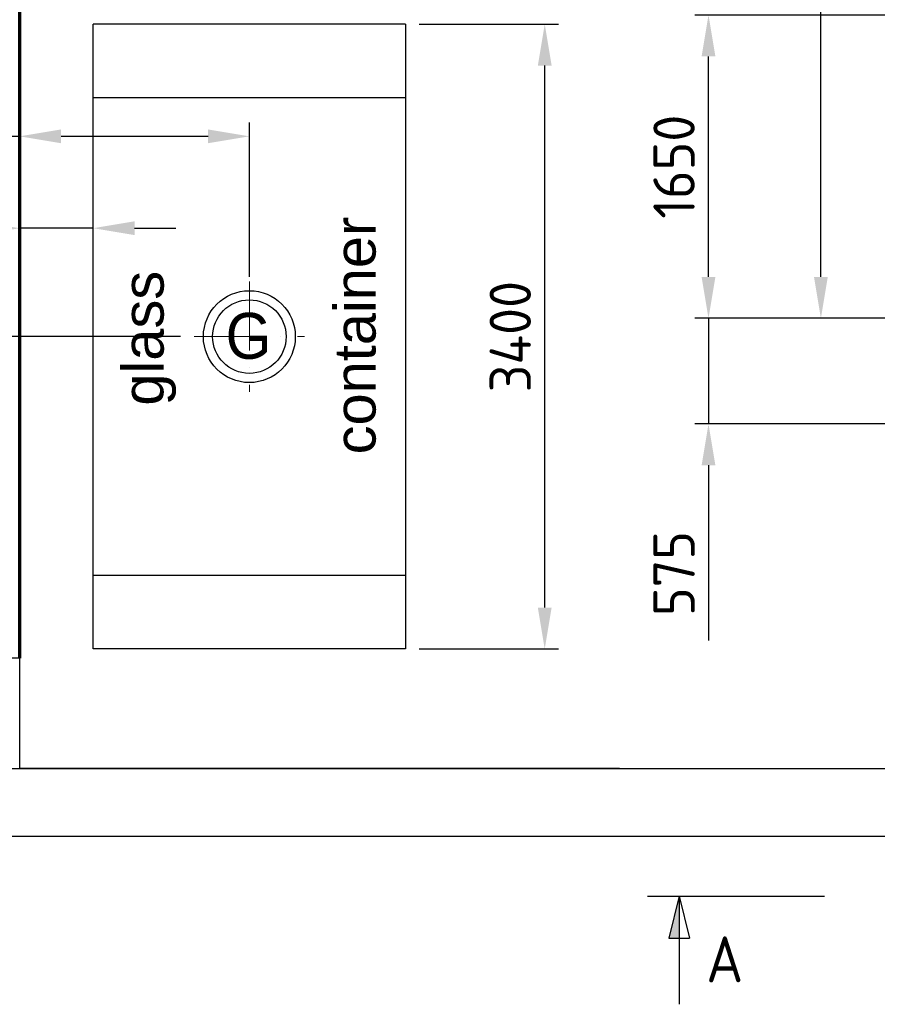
# Model space of a CAD drawing. Header units: millimetres. Extents: x 0 to 62175, y 0 to 44550.
# Tile 3 of 38: x 8515 to 13182, y 10225 to 15584. Entities that reach past the tile are written whole.
import ezdxf
from ezdxf.enums import TextEntityAlignment as Align

# ---------------------------------------------------------------- set-up
doc = ezdxf.new("R2010")
doc.units = ezdxf.units.MM
for name, pattern in [('GEN7A', [7.5, 5, -1.25, 0, -1.25]), ('S10', [0]), ('SL0', [0]), ('ZS0', [0])]:
    doc.linetypes.add(name, pattern=pattern)
for name, color, linetype in [('106', 7, 'Continuous'), ('112', 7, 'Continuous'), ('440-ZS0', 7, 'Continuous'), ('7A', 4, 'GEN7A'), ('800', 7, 'Continuous'), ('Bemaßung', 3, 'Continuous'), ('Text', 3, 'Continuous')]:
    doc.layers.add(name, color=color, linetype=linetype)
doc.layers.add('Schott', color=1, linetype='Continuous', lineweight=70)
doc.styles.add('DIN', font='Din.shx')
doc.styles.get("Standard").update_dxf_attribs({"font": 'ISOCP.SHX'})
doc.styles.add('Z6S', font='medtext', dxfattribs={"width": 0.75, "height": 2.5})
doc.dimstyles.new('M1_75', dxfattribs={"dimscale": 75, "dimtxt": 3, "dimasz": 3, "dimexe": 1, "dimexo": 1, "dimgap": 1, "dimtad": 1, "dimdec": 0, "dimzin": 0, "dimdsep": 46, "dimtxsty": 'DIN', "dimcen": 3, "dimclrd": 256, "dimclre": 256, "dimclrt": 2, "dimadec": 0, "dimazin": 0, "dimtfac": 1, "dimtdec": 0, "dimtmove": 0, "dimatfit": 3, "dimfxl": 0, "dimtvp": 1.4, "dimtolj": 1, "dimtzin": 0, "dimlwd": -1, "dimlwe": -1, "dimarcsym": 0})

# ---------------------------------------------------------------- blocks, each defined once
blk = doc.blocks.new('*D188')
at = {"layer": 'Bemaßung'}
for p, q in [((15622.4, 17596.9), (12800.1, 17596.9)), ((12875.1, 14184.2), (12875.1, 17371.9)), ((13214.6, 13959.2), (12800.1, 13959.2))]:
    blk.add_line(p, q, dxfattribs=at)
for points in [[(12837.6, 17371.9), (12912.6, 17371.9), (12875.1, 17596.9)], [(12837.6, 14184.2), (12912.6, 14184.2), (12875.1, 13959.2)]]:
    blk.add_solid(points, dxfattribs=at)
at = {"layer": 'Defpoints', "color": 0}
for p in [(12875.1, 17596.9), (15697.4, 17596.9), (13289.6, 13959.2)]:
    blk.add_point(p, dxfattribs=at)
at = {"layer": 'Bemaßung', "color": 2, "insert": (12687.6, 16238.5), "char_height": 225, "attachment_point": 5, "rotation": 90, "style": 'DIN'}
blk.add_mtext('\\A1;3638', dxfattribs=at)
blk = doc.blocks.new('*D190')
at = {"layer": 'Bemaßung'}
for p, q in [((9389.5, 13859.2), (7539.6, 13859.2)), ((7614.6, 13634.2), (7614.6, 12334.2)), ((8439.6, 12109.2), (7539.6, 12109.2))]:
    blk.add_line(p, q, dxfattribs=at)
for points in [[(7577.1, 13634.2), (7652.1, 13634.2), (7614.6, 13859.2)], [(7577.1, 12334.2), (7652.1, 12334.2), (7614.6, 12109.2)]]:
    blk.add_solid(points, dxfattribs=at)
at = {"layer": 'Defpoints', "color": 0}
for p in [(9464.5, 13859.2), (7614.6, 12109.2), (8514.6, 12109.2)]:
    blk.add_point(p, dxfattribs=at)
at = {"layer": 'Bemaßung', "color": 2, "insert": (7427.1, 12984.2), "char_height": 225, "attachment_point": 5, "rotation": 90, "style": 'DIN'}
blk.add_mtext('\\A1;1750', dxfattribs=at)
blk = doc.blocks.new('*D217')
at = {"layer": 'Bemaßung'}
for p, q in [((8514.5, 12184.2), (8514.5, 15024.3)), ((9764.5, 14184.2), (9764.5, 15024.3)), ((8514.5, 14949.3), (7348.9, 14949.3)), ((9539.5, 14949.3), (8739.5, 14949.3))]:
    blk.add_line(p, q, dxfattribs=at)
for points in [[(8739.5, 14986.8), (8739.5, 14911.8), (8514.5, 14949.3)], [(9539.5, 14986.8), (9539.5, 14911.8), (9764.5, 14949.3)]]:
    blk.add_solid(points, dxfattribs=at)
at = {"layer": 'Defpoints', "color": 0}
for p in [(9764.5, 14949.3), (9764.5, 14109.2), (8514.5, 12109.2)]:
    blk.add_point(p, dxfattribs=at)
at = {"layer": 'Bemaßung', "color": 2, "insert": (7798.9, 15136.8), "char_height": 225, "attachment_point": 5, "style": 'DIN'}
blk.add_mtext('\\A1;1250', dxfattribs=at)
blk = doc.blocks.new('*D218')
at = {"layer": 'Bemaßung'}
for p, q in [((10689.5, 15559.2), (11447.2, 15559.2)), ((11372.2, 12384.2), (11372.2, 15334.2)), ((10689.5, 12159.2), (11447.2, 12159.2))]:
    blk.add_line(p, q, dxfattribs=at)
for points in [[(11334.7, 15334.2), (11409.7, 15334.2), (11372.2, 15559.2)], [(11334.7, 12384.2), (11409.7, 12384.2), (11372.2, 12159.2)]]:
    blk.add_solid(points, dxfattribs=at)
at = {"layer": 'Defpoints', "color": 0}
for p in [(10614.5, 15559.2), (11372.2, 15559.2), (10614.5, 12159.2)]:
    blk.add_point(p, dxfattribs=at)
at = {"layer": 'Bemaßung', "color": 2, "insert": (11184.7, 13859.2), "char_height": 225, "attachment_point": 5, "rotation": 90, "style": 'DIN'}
blk.add_mtext('\\A1;3400', dxfattribs=at)
blk = doc.blocks.new('*D219')
at = {"layer": 'Bemaßung'}
for p, q in [((8914.5, 15634.2), (8914.5, 16161.6)), ((10614.5, 15634.2), (10614.5, 16161.6)), ((9139.5, 16086.6), (10389.5, 16086.6))]:
    blk.add_line(p, q, dxfattribs=at)
for points in [[(9139.5, 16124.1), (9139.5, 16049.1), (8914.5, 16086.6)], [(10389.5, 16124.1), (10389.5, 16049.1), (10614.5, 16086.6)]]:
    blk.add_solid(points, dxfattribs=at)
at = {"layer": 'Defpoints', "color": 0}
for p in [(10614.5, 16086.6), (8914.5, 15559.2), (10614.5, 15559.2)]:
    blk.add_point(p, dxfattribs=at)
at = {"layer": 'Bemaßung', "color": 2, "insert": (9814.2, 16274.1), "char_height": 225, "attachment_point": 5, "style": 'DIN'}
blk.add_mtext('\\A1;1700', dxfattribs=at)
blk = doc.blocks.new('*D220')
at = {"layer": 'Bemaßung'}
for p, q in [((12263.5, 14184.2), (12263.5, 14409.2)), ((16096.4, 13959.2), (12188.5, 13959.2)), ((12263.5, 13959.2), (12263.5, 13384.2)), ((13439.5, 13384.2), (12188.5, 13384.2)), ((12263.5, 13159.2), (12263.5, 12205.6))]:
    blk.add_line(p, q, dxfattribs=at)
for points in [[(12226, 14184.2), (12301, 14184.2), (12263.5, 13959.2)], [(12226, 13159.2), (12301, 13159.2), (12263.5, 13384.2)]]:
    blk.add_solid(points, dxfattribs=at)
at = {"layer": 'Defpoints', "color": 0}
for p in [(16171.4, 13959.2), (12263.5, 13384.2), (13514.5, 13384.2)]:
    blk.add_point(p, dxfattribs=at)
at = {"layer": 'Bemaßung', "color": 2, "insert": (12076, 12569.9), "char_height": 225, "attachment_point": 5, "rotation": 90, "style": 'DIN'}
blk.add_mtext('\\A1;575', dxfattribs=at)
blk = doc.blocks.new('*D233')
at = {"layer": 'Bemaßung'}
for p, q in [((8514.6, 13827.2), (8514.6, 14524.3)), ((8914.6, 13827.2), (8914.6, 14524.3)), ((8289.6, 14449.3), (7336, 14449.3)), ((8914.6, 14449.3), (8514.6, 14449.3)), ((9139.6, 14449.3), (9364.6, 14449.3))]:
    blk.add_line(p, q, dxfattribs=at)
for points in [[(8289.6, 14486.8), (8289.6, 14411.8), (8514.6, 14449.3)], [(9139.6, 14486.8), (9139.6, 14411.8), (8914.6, 14449.3)]]:
    blk.add_solid(points, dxfattribs=at)
at = {"layer": 'Defpoints', "color": 0}
for p in [(8514.6, 14449.3), (8514.6, 13752.2), (8914.6, 13752.2)]:
    blk.add_point(p, dxfattribs=at)
at = {"layer": 'Bemaßung', "color": 2, "insert": (7700.3, 14636.8), "char_height": 225, "attachment_point": 5, "style": 'DIN'}
blk.add_mtext('\\A1;400', dxfattribs=at)
blk = doc.blocks.new('*D236')
at = {"layer": 'Bemaßung'}
for p, q in [((14264.2, 15609.2), (12188.5, 15609.2)), ((12263.5, 14184.2), (12263.5, 15384.2)), ((16040.5, 13959.2), (12188.5, 13959.2))]:
    blk.add_line(p, q, dxfattribs=at)
for points in [[(12226, 15384.2), (12301, 15384.2), (12263.5, 15609.2)], [(12226, 14184.2), (12301, 14184.2), (12263.5, 13959.2)]]:
    blk.add_solid(points, dxfattribs=at)
at = {"layer": 'Defpoints', "color": 0}
for p in [(12263.5, 15609.2), (14339.2, 15609.2), (16115.5, 13959.2)]:
    blk.add_point(p, dxfattribs=at)
at = {"layer": 'Bemaßung', "color": 2, "insert": (12076, 14784.2), "char_height": 225, "attachment_point": 5, "rotation": 90, "style": 'DIN'}
blk.add_mtext('\\A1;1650', dxfattribs=at)

msp = doc.modelspace()

# ---------------------------------------------------------------- hatches: boundary and pattern name
at = {"layer": 'Text'}
msp.add_hatch(color=256, dxfattribs=at).paths.add_polyline_path([(12048.035, 10585.938), (12104.279, 10585.938), (12104.279, 10813.82)])

# ---------------------------------------------------------------- linework, layer by layer
at = {"layer": '112', "color": 4, "linetype": 'S10'}
msp.add_lwpolyline([(8514.527, 19859.171), (8514.524, 12109.171)], dxfattribs=at)
at = {"layer": '112', "color": 2, "linetype": 'SL0'}
msp.add_lwpolyline([(8514.524, 12109.171), (2121.428, 12109.171)], dxfattribs=at)
at = {"layer": '440-ZS0', "color": 7, "linetype": 'ZS0'}
msp.add_lwpolyline([(11779.577, 11509.168), (11779.577, 11509.168), (8514.524, 11509.168), (8514.524, 12109.171)], dxfattribs=at)
at = {"layer": '7A', "lineweight": 13, "ltscale": 75}
for p, q in [((9764.524, 14159.171), (9764.524, 13559.171)), ((9464.524, 13859.171), (10064.524, 13859.171))]:
    msp.add_line(p, q, dxfattribs=at)
at = {"layer": '800', "color": 7, "linetype": 'ZS0'}
for p, q in [((10614.524, 15559.171), (8914.524, 15559.171)), ((8914.524, 12159.171), (8914.524, 15559.171)), ((10614.524, 15559.171), (10614.524, 12159.171)), ((10614.524, 15159.171), (8914.524, 15159.171)), ((10614.524, 12559.171), (8914.524, 12559.171)), ((10614.524, 12159.171), (8914.524, 12159.171))]:
    msp.add_line(p, q, dxfattribs=at)
for points in [[(2121.428, 11509.168), (26632.049, 11509.168)], [(26632.049, 11139.152), (2121.428, 11139.152)]]:
    msp.add_lwpolyline(points, dxfattribs=at)
for radius in [250, 200]:
    msp.add_circle((9764.524, 13859.171), radius, dxfattribs=at)
at = {"layer": 'Schott'}
msp.add_line((8514.578, 12109.171), (8514.578, 19859.171), dxfattribs=at)
at = {"layer": 'Text'}
for p, q in [((11932.124, 10813.82), (12894.933, 10813.82)), ((12104.279, 10813.82), (12048.035, 10585.938)), ((12104.279, 10813.82), (12160.522, 10585.938)), ((12104.279, 10813.82), (12104.279, 10225.374)), ((12048.035, 10585.938), (12160.522, 10585.938))]:
    msp.add_line(p, q, dxfattribs=at)

# ---------------------------------------------------------------- texts
at = {"char_height": 225, "attachment_point": 1, "rotation": 90}
for s, insert, width in [('{\\fArial|b0|i0|c0|p34;container}', (10226.756, 13218.562), 1429.05406), ('{\\fArial|b0|i0|c0|p34;glass}', (9073.147, 13483.608), 817.75191)]:
    msp.add_mtext(s, dxfattribs=dict(at, insert=insert, width=width))
at = {"layer": '106', "color": 7, "style": 'Z6S', "width": 1.4}
msp.add_text('G', height=250, dxfattribs=at).set_placement((9635.336, 13738.513), (9885.336, 13738.513), align=Align.FIT)
at = {"layer": 'Text'}
msp.add_text('A', height=250, dxfattribs=at).set_placement((12250.952, 10345.443))

# ---------------------------------------------------------------- dimensions: what is measured, and where the dimension line sits
at = {"layer": 'Bemaßung'}
for base, p1, p2, angle, picture, middle in [((12875.051, 17596.938), (13289.552, 13959.171), (15697.365, 17596.938), 90, '*D188', (12875.051, 16238.472)), ((10614.524, 16086.603), (8914.524, 15559.171), (10614.524, 15559.171), 180, '*D219', (9814.179, 16086.603)), ((9764.524, 14949.322), (8514.524, 12109.171), (9764.524, 14109.171), 180, '*D217', (7798.899, 14949.322))]:
    dim = msp.add_linear_dim(base=base, p1=p1, p2=p2, angle=angle, dimstyle='M1_75', dxfattribs=at)
    dim.commit()
    dim.dimension.update_dxf_attribs({"geometry": picture, "text_midpoint": middle, "dimtype": 160})
for base, p1, p2, angle, picture, middle in [((12263.512, 15609.171), (16115.531, 13959.171), (14339.154, 15609.171), 90, '*D236', (12076.012, 14784.171)), ((11372.2, 15559.171), (10614.524, 12159.171), (10614.524, 15559.171), 90, '*D218', (11184.7, 13859.171)), ((8514.578, 14449.264), (8914.578, 13752.177), (8514.578, 13752.177), 180, '*D233', (7700.292, 14636.764)), ((12263.512, 13384.171), (16171.365, 13959.171), (13514.52, 13384.171), 270, '*D220', (12076.012, 12569.885)), ((7614.578, 12109.171), (9464.524, 13859.171), (8514.578, 12109.171), 270, '*D190', (7427.078, 12984.171))]:
    dim = msp.add_linear_dim(base=base, p1=p1, p2=p2, angle=angle, dimstyle='M1_75', dxfattribs=at)
    dim.commit()
    dim.dimension.update_dxf_attribs({"geometry": picture, "text_midpoint": middle})

doc.saveas('drawing.dxf')
